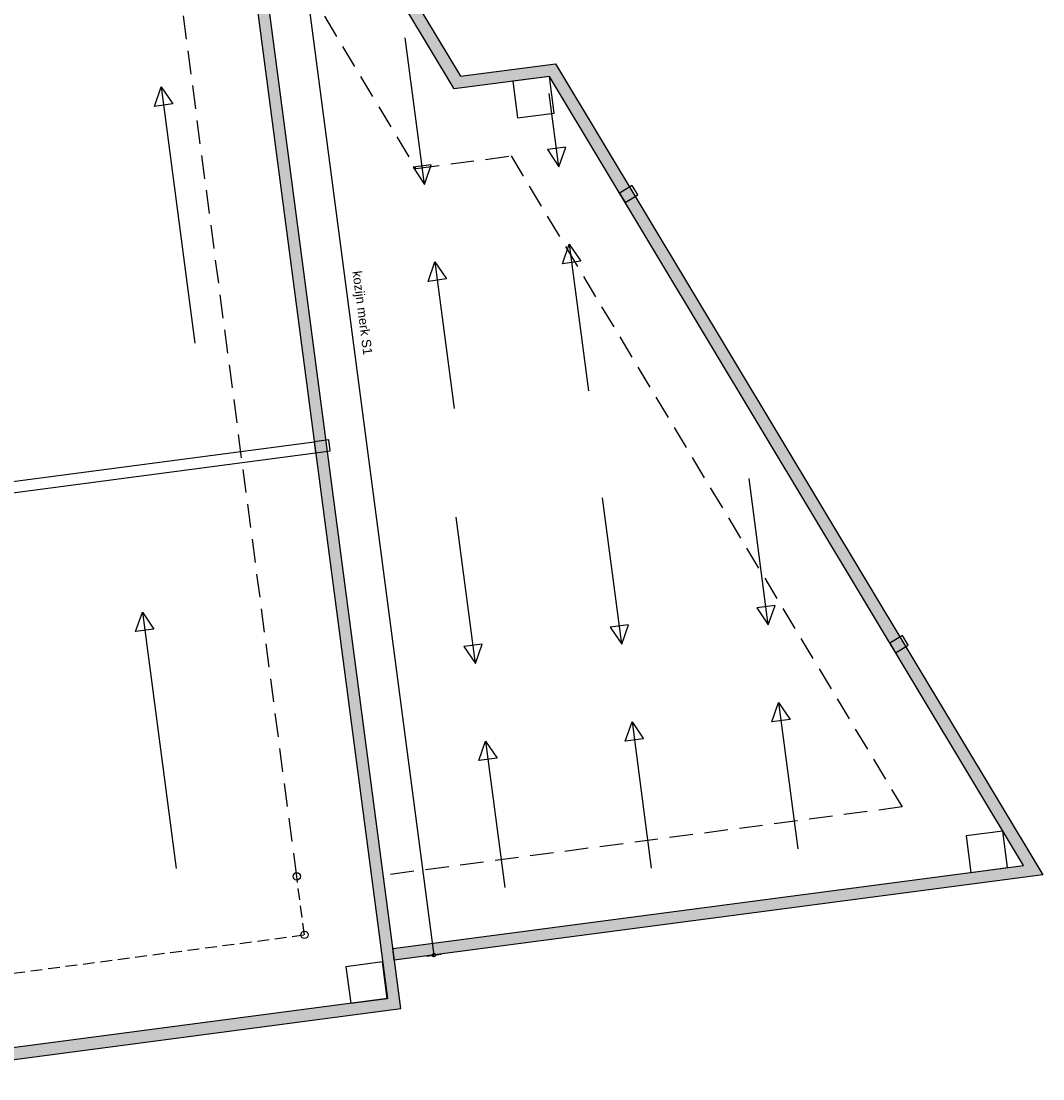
# Model space of a CAD drawing. Header units: millimetres. Extents: x 29775 to 122352, y 25482 to 104177.
# Tile 15 of 20: x 94687 to 122352, y 31708 to 60340. Entities that reach past the tile are written whole.
import ezdxf

# ---------------------------------------------------------------- set-up
doc = ezdxf.new("R2010")
doc.units = ezdxf.units.MM
doc.header["$LTSCALE"] = 100
doc.linetypes.add('DASHED2', pattern=[9.525, 6.35, -3.175])
doc.linetypes.add('HIDDEN2', pattern=[4.7625, 3.175, -1.5875])
for name, color, linetype in [('BiWand-Bakst-Drs', 3, 'Continuous'), ('Construct-Beton-Drs', 4, 'Continuous'), ('Daken-Staal-Drs', 3, 'Continuous'), ('Dakopening-Alg-Az', 1, 'Continuous'), ('dakrandarceer', 8, 'Continuous'), ('Isolatie-Alg-Drs', 1, 'Continuous'), ('Plafond-Hout-Drs', 1, 'Continuous')]:
    doc.layers.add(name, color=color, linetype=linetype)
doc.styles.add('BOS3', font='arial.ttf')
doc.dimstyles.new('BOS3', dxfattribs={"dimtxt": 2.5, "dimasz": 2, "dimexe": 2, "dimexo": 0, "dimgap": 1.5, "dimtad": 1, "dimdec": 3, "dimdsep": 46, "dimtxsty": 'BOS3', "dimblk": 'SMALL', "dimblk1": 'SMALL', "dimblk2": 'SMALL', "dimcen": 2.5, "dimclrd": 1, "dimclre": 1, "dimclrt": 2, "dimadec": 4, "dimazin": 2, "dimtfac": 1, "dimtdec": 3, "dimtix": 1, "dimtmove": 2, "dimatfit": 3, "dimfxl": 2, "dimfxlon": 1, "dimtvp": 1, "dimtolj": 1, "dimtzin": 0, "dimarcsym": 0})

# ---------------------------------------------------------------- blocks, each defined once
blk = doc.blocks.new('_Small')
at = {"color": 0, "linetype": 'ByBlock', "lineweight": -2}
blk.add_circle((0, 0), 0.25, dxfattribs=at)
blk = doc.blocks.new('*D499')
at = {"layer": 'DEFPOINTS', "color": 0, "transparency": 16777216}
for p in [(100224, 69593), (105866, 35058), (104794, 34917)]:
    blk.add_point(p, dxfattribs=at)
at = {"layer": 'Plafond-Hout-Drs', "color": 1, "lineweight": -2, "transparency": 16777216}
for p, q in [((101098, 69708), (101494, 69761)), ((101296, 69735), (105866, 35058)), ((105667, 35032), (106064, 35084))]:
    blk.add_line(p, q, dxfattribs=at)
at = {"layer": 'Plafond-Hout-Drs', "color": 1, "lineweight": -2, "transparency": 16777216, "xscale": 200, "yscale": 200, "zscale": 200}
for p, rotation in [((101296, 69735), 97.50726131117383), ((105866, 35058), 277.5072613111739)]:
    blk.add_blockref('_Small', p, dxfattribs=dict(at, rotation=rotation))
at = {"layer": 'Plafond-Hout-Drs', "color": 2, "transparency": 16777216, "insert": (103892, 52438), "char_height": 250, "attachment_point": 5, "rotation": 277.5073, "style": 'BOS3'}
blk.add_mtext('\\A1;kozijn merk S1', dxfattribs=at)

msp = doc.modelspace()

# ---------------------------------------------------------------- hatches: boundary and pattern name
at = {"layer": 'dakrandarceer'}
h = msp.add_hatch(color=252, dxfattribs=at)
h.dxf.hatch_style = 1
h.paths.add_polyline_path([(103399.9112, 64141.0922, -0.1028989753), (102611.1282, 66399.8199), (97637.6324, 104177.2714), (95755.8709, 103538.4995), (95798.449, 103215.0187), (97371.2649, 103748.9177), (102293.8659, 66358.0515, 0.1028989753), (103125.6177, 63976.28), (106413.4035, 58504.4855), (108991.1602, 58843.8536), (121826.4991, 37482.2624), (104747.414, 35233.7582), (104789.1781, 34916.4953), (122352.173, 37228.7074), (109157.3981, 59188.5005), (106579.6415, 58849.1324)])
h = msp.add_hatch(color=252, dxfattribs=at)
h.dxf.hatch_style = 1
h.paths.add_polyline_path([(95717.184, 103863.3012), (82803.4646, 99479.6841), (73864.4442, 96445.2956), (75625.9324, 91256.1184), (75928.9501, 91358.9791), (74270.3224, 96245.1385), (82906.3252, 99176.6665), (83209.3429, 99279.5271), (95450.8166, 103434.9475), (104607.3814, 33883.9324), (90746.6343, 32059.1304), (81635.3106, 58899.487), (81312.0216, 58856.9252), (90528.0322, 31707.5896), (104966.4122, 33608.4384)])

# ---------------------------------------------------------------- linework, layer by layer
at = {"layer": 'BiWand-Bakst-Drs'}
for points in [[(111042.0494, 55430.6008), (111384.9163, 55636.616), (111230.4049, 55893.7662), (110887.5379, 55687.751)], [(102657.807, 48655.7347), (103054.3843, 48707.9496), (103015.2231, 49005.3826), (102618.6458, 48953.1677)], [(118365.557, 43242.2372), (118708.424, 43448.2524), (118553.9125, 43705.4026), (118211.0456, 43499.3874)]]:
    msp.add_lwpolyline(points, close=True, dxfattribs=at)
at = {"layer": 'Construct-Beton-Drs', "linetype": 'DASHED2'}
msp.add_line((102150.0154, 37188.9567), (98258.1754, 66750.4161), dxfattribs=at)
msp.add_lwpolyline([(101915.9972, 62106.2186), (105374.4164, 56350.4423), (107952.1731, 56689.8104), (118541.0372, 39066.9811), (104486.3885, 37216.6515)], dxfattribs=at)
at = {"layer": 'Construct-Beton-Drs'}
for points in [[(108130.2415, 57721.8826), (109121.6864, 57852.4087), (108991.1602, 58843.8536), (107999.7153, 58713.3274)], [(120403.9617, 37294.9818), (121395.4066, 37425.508), (121264.8804, 38416.9529), (120273.4355, 38286.4267)], [(103610.9793, 33752.7535), (104602.4242, 33883.2797), (104471.898, 34874.7246), (103480.4532, 34744.1984)]]:
    msp.add_lwpolyline(points, close=True, dxfattribs=at)
at = {"layer": 'Construct-Beton-Drs', "color": 4, "linetype": 'HIDDEN2'}
msp.add_lwpolyline([(84371.0613, 57062.3048), (92112.8836, 34256.2584), (102358.5093, 35605.1206), (102150.0154, 37188.9567)], dxfattribs=at)
at = {"layer": 'Construct-Beton-Drs', "color": 4}
for centre in [(102150.0154, 37188.9567), (102358.5093, 35605.1206)]:
    msp.add_circle(centre, 100, dxfattribs=at)
at = {"layer": 'Daken-Staal-Drs'}
msp.add_lwpolyline([(95755.8709, 103538.4995), (97637.6324, 104177.2714), (102611.1282, 66399.8199, 0.1028989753), (103399.9112, 64141.0922), (106579.6415, 58849.1324), (109157.3981, 59188.5005), (122352.173, 37228.7074), (104789.1781, 34916.4953), (104747.414, 35233.7582), (121826.4991, 37482.2624), (108991.1602, 58843.8536), (106413.4035, 58504.4855), (103125.6177, 63976.28, -0.1028989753), (102293.8659, 66358.0515), (97371.2649, 103748.9177), (95798.449, 103215.0187)], format="xyb", close=True, dxfattribs=at)
msp.add_lwpolyline([(95717.184, 103863.3012), (82803.4646, 99479.6841), (73864.4442, 96445.2956), (75625.9324, 91256.1184), (75928.9501, 91358.9791), (74270.3224, 96245.1385), (82906.3252, 99176.6665), (83209.3429, 99279.5271), (95450.8166, 103434.9475), (104607.3814, 33883.9324), (90746.6343, 32059.1304), (81635.3106, 58899.487), (81312.0216, 58856.9252), (90528.0322, 31707.5896), (104966.4122, 33608.4384)], close=True, dxfattribs=at)
at = {"layer": 'Dakopening-Alg-Az'}
for p, q in [((85764.9356, 46734.3346), (102618.6437, 48953.1674)), ((85863.2592, 46444.6905), (102657.8016, 48655.7339))]:
    msp.add_line(p, q, dxfattribs=at)
at = {"layer": 'Isolatie-Alg-Drs'}
for p, q in [((105611.2914, 55921.3246), (105089.1866, 59887.104)), ((98480.0277, 58562.2919), (99393.711, 51622.1779)), ((109249.8478, 56400.3496), (108988.7954, 58383.2393)), ((109525.9879, 54302.8578), (110048.0926, 50337.0784)), ((105887.4314, 53823.8328), (106409.5362, 49858.0533)), ((114917.6888, 43994.0134), (114395.584, 47959.7928)), ((110951.9094, 43471.9086), (110429.8046, 47437.6881)), ((106986.1299, 42949.8039), (106464.0251, 46915.5833)), ((97969.9622, 44344.2969), (98883.6455, 37404.1829)), ((115193.8288, 41896.5216), (115715.9336, 37930.7421)), ((111228.0494, 41374.4168), (111750.1542, 37408.6374)), ((107262.27, 40852.312), (107784.3747, 36886.5326))]:
    msp.add_line(p, q, dxfattribs=at)
for points in [[(98480.0277, 58562.2919), (98793.152, 58099.201), (98297.4295, 58033.9379), (98480.0277, 58562.2919)], [(109249.8478, 56400.3496), (109432.4459, 56928.7036), (108936.7235, 56863.4405), (109249.8478, 56400.3496)], [(105611.2914, 55921.3246), (105793.8895, 56449.6786), (105298.1671, 56384.4155), (105611.2914, 55921.3246)], [(109525.9879, 54302.8578), (109839.1122, 53839.7669), (109343.3897, 53774.5038), (109525.9879, 54302.8578)], [(105887.4314, 53823.8328), (106200.5558, 53360.7419), (105704.8333, 53295.4788), (105887.4314, 53823.8328)], [(114917.6888, 43994.0134), (115100.2869, 44522.3674), (114604.5645, 44457.1043), (114917.6888, 43994.0134)], [(97969.9622, 44344.2969), (98283.0865, 43881.206), (97787.364, 43815.9429), (97969.9622, 44344.2969)], [(110951.9094, 43471.9086), (111134.5075, 44000.2626), (110638.7851, 43934.9995), (110951.9094, 43471.9086)], [(106986.1299, 42949.8039), (107168.728, 43478.1578), (106673.0056, 43412.8947), (106986.1299, 42949.8039)], [(115193.8288, 41896.5216), (115506.9532, 41433.4307), (115011.2307, 41368.1676), (115193.8288, 41896.5216)], [(111228.0494, 41374.4168), (111541.1737, 40911.3259), (111045.4513, 40846.0628), (111228.0494, 41374.4168)], [(107262.27, 40852.312), (107575.3943, 40389.2212), (107079.6718, 40323.9581), (107262.27, 40852.312)]]:
    msp.add_lwpolyline(points, close=True, dxfattribs=at)

# ---------------------------------------------------------------- dimensions: what is measured, and where the dimension line sits
at = {"layer": 'Plafond-Hout-Drs'}
dim = msp.add_aligned_dim(p1=(100224.3573, 69593.3845), p2=(104794.043, 34917.1358), distance=1080.9811, text='kozijn merk S1', dimstyle='BOS3', override={"dimscale": 0, "dimtix": 1, "dimtofl": 1, "dimtmove": 2, "dimatfit": 3}, dxfattribs=at)
dim.commit()
dim.dimension.update_dxf_attribs({"geometry": '*D499', "text_midpoint": (103892.1062, 52437.5015)})

doc.saveas('drawing.dxf')
